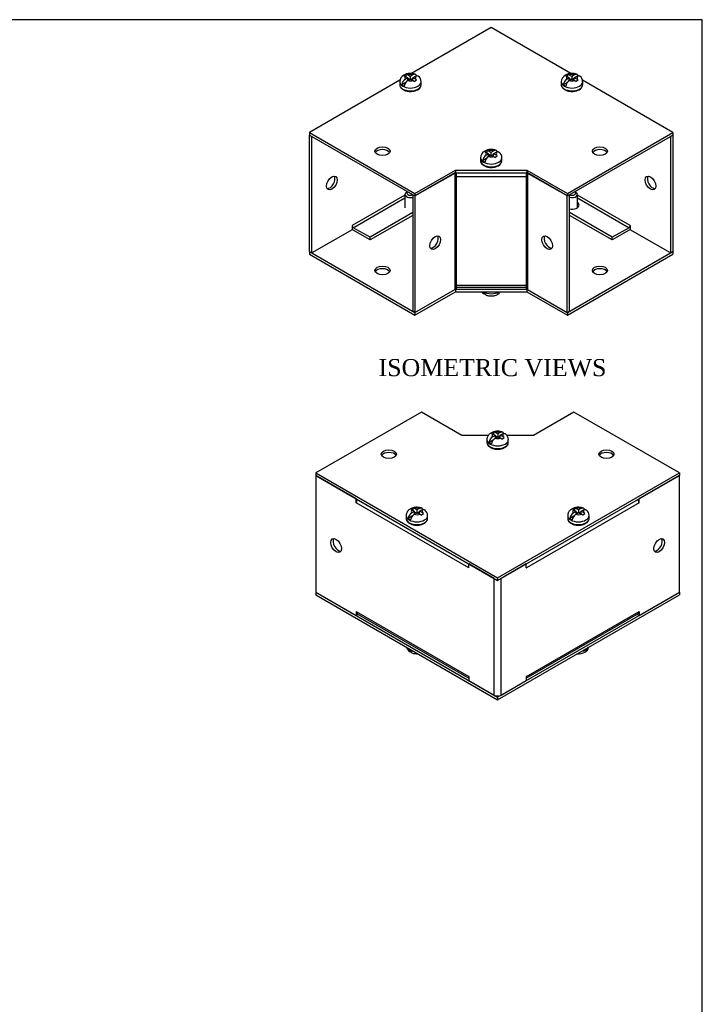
# Model space of a CAD drawing. Header units: inches. Extents: x 0.1 to 47.9, y -0.3 to 31.9.
# Tile 5 of 5: x 36 to 47.9, y 14.7 to 31.9. Entities that reach past the tile are written whole.
import ezdxf
from ezdxf.enums import TextEntityAlignment as Align

# ---------------------------------------------------------------- set-up
doc = ezdxf.new("R2010")
doc.units = ezdxf.units.IN
doc.header["$MEASUREMENT"] = 0
for name, color, linetype in [('COM55548-1', 7, 'Continuous'), ('COM55549-1', 7, 'Continuous'), ('COM55550-1', 7, 'Continuous'), ('Default', 7, 'Continuous'), ('SCS19491', 7, 'Continuous')]:
    doc.layers.add(name, color=color, linetype=linetype)
doc.styles.add('SEACAD_Times_New_Roman', font='times.ttf')

# ---------------------------------------------------------------- blocks, each defined once
blk = doc.blocks.new('SE5')
at = {"layer": 'COM55548-1', "color": 7, "linetype": 'Continuous'}
for p, q in [((44.207, 31.766), (42.812, 30.961)), ((45.603, 30.96), (44.207, 31.766)), ((42.609, 30.844), (41.025, 29.929)), ((47.389, 29.929), (45.805, 30.844)), ((41.025, 29.929), (42.873, 28.862)), ((41.025, 29.929), (41.025, 29.883)), ((41.025, 29.883), (42.873, 28.816)), ((45.541, 28.862), (47.389, 29.929)), ((45.541, 28.816), (47.389, 29.883)), ((47.389, 29.929), (47.389, 29.883)), ((42.873, 28.862), (43.58, 29.27)), ((42.873, 28.816), (43.58, 29.224)), ((43.58, 29.27), (44.833, 29.27)), ((43.58, 29.27), (43.58, 29.224)), ((43.58, 29.224), (44.833, 29.224)), ((44.833, 29.27), (45.541, 28.862)), ((44.833, 29.27), (44.833, 29.224)), ((44.833, 29.224), (45.541, 28.816)), ((42.873, 28.862), (42.873, 28.816)), ((45.541, 28.862), (45.541, 28.816)), ((41.025, 27.842), (42.873, 26.774)), ((41.025, 27.842), (41.025, 27.795)), ((41.025, 27.795), (42.873, 26.728)), ((45.541, 26.774), (47.389, 27.842)), ((45.541, 26.728), (47.389, 27.795)), ((47.389, 27.842), (47.389, 27.795)), ((42.873, 26.774), (43.573, 27.178)), ((42.873, 26.728), (43.58, 27.136)), ((43.58, 27.181), (43.58, 27.136)), ((43.58, 27.136), (44.833, 27.136)), ((43.587, 27.183), (44.827, 27.183)), ((44.833, 27.181), (44.833, 27.136)), ((44.833, 27.136), (45.541, 26.728)), ((42.873, 26.774), (42.873, 26.728)), ((45.541, 26.774), (45.541, 26.774)), ((45.541, 26.774), (45.541, 26.728))]:
    blk.add_line(p, q, dxfattribs=at)
for centre in [(42.303, 29.6), (46.111, 29.6), (42.303, 27.512), (46.111, 27.512)]:
    blk.add_ellipse(centre, major_axis=(0.133, 0), ratio=0.57735, dxfattribs=at)
for centre, major_axis, start_param, end_param in [((42.303, 29.553), (0.133, 0), 0.307887, 2.833706), ((46.111, 29.553), (0.133, 0), 0.307887, 2.833706), ((45.621, 28.658), (0.125, 0), 4.383168, 6.283185), ((45.621, 28.658), (0.125, 0), 0, 0.707483), ((42.303, 27.466), (0.133, 0), 0.307887, 2.833706), ((46.111, 27.466), (0.133, 0), 0.307887, 2.833706)]:
    blk.add_ellipse(centre, major_axis=major_axis, ratio=0.57735, start_param=start_param, end_param=end_param, dxfattribs=at)
at = {"layer": 'COM55549-1', "color": 7, "linetype": 'Continuous'}
for p, q in [((43.573, 29.219), (42.873, 28.816)), ((43.573, 29.219), (43.573, 27.178)), ((43.593, 29.224), (43.593, 29.154)), ((43.593, 29.154), (43.593, 29.224)), ((43.593, 29.154), (43.593, 29.154)), ((43.593, 29.154), (43.593, 27.253)), ((44.821, 29.154), (43.593, 29.154)), ((44.821, 29.224), (44.821, 29.154)), ((44.821, 29.224), (44.821, 29.154)), ((44.821, 29.154), (44.821, 27.253)), ((44.821, 29.154), (44.821, 29.154)), ((45.54, 28.816), (44.841, 29.219)), ((44.841, 29.219), (44.841, 27.178)), ((42.833, 28.839), (42.833, 26.798)), ((42.873, 28.816), (42.833, 28.839)), ((42.873, 28.816), (42.873, 26.774)), ((45.54, 28.816), (45.541, 28.816)), ((45.54, 26.774), (45.54, 28.816)), ((45.581, 26.798), (45.581, 28.839)), ((43.593, 27.253), (43.593, 27.183)), ((43.593, 27.253), (43.593, 27.253)), ((43.593, 27.217), (43.593, 27.253)), ((43.593, 27.253), (44.821, 27.253)), ((44.821, 27.253), (44.821, 27.253)), ((44.821, 27.253), (44.821, 27.183)), ((44.821, 27.253), (44.821, 27.217)), ((42.873, 26.774), (43.573, 27.178)), ((43.593, 27.217), (44.821, 27.217)), ((44.841, 27.178), (45.54, 26.774)), ((42.873, 26.774), (42.833, 26.798)), ((45.54, 26.774), (45.581, 26.798))]:
    blk.add_line(p, q, dxfattribs=at)
for centre, major_axis, start_param, end_param in [((43.593, 29.208), (-0.029, 0), 4.712389, 5.497787), ((44.821, 29.208), (0.029, 0), 0.785398, 1.570796), ((43.187, 28.022), (0.066, 0.115), 3.44948, 5.975298), ((45.227, 28.022), (0.067, -0.115), 3.44948, 5.975298), ((43.593, 27.166), (-0.029, 0), 4.712389, 5.497787), ((44.821, 27.166), (-0.029, 0), 3.926991, 4.712389)]:
    blk.add_ellipse(centre, major_axis=major_axis, ratio=0.57735, start_param=start_param, end_param=end_param, dxfattribs=at)
for centre, major_axis in [((43.227, 27.999), (-0.066, -0.115)), ((45.187, 27.999), (-0.066, 0.115))]:
    blk.add_ellipse(centre, major_axis=major_axis, ratio=0.57735, dxfattribs=at)
at = {"layer": 'COM55550-1', "color": 7, "linetype": 'Continuous'}
for p, q in [((41.025, 29.883), (41.065, 29.859)), ((41.025, 27.842), (41.025, 29.883)), ((41.065, 27.818), (41.065, 29.859)), ((47.389, 29.883), (47.349, 29.859)), ((47.349, 29.859), (47.349, 27.818)), ((47.389, 29.883), (47.389, 27.842)), ((42.698, 28.831), (41.772, 28.297)), ((46.642, 28.297), (45.716, 28.831)), ((41.793, 28.261), (42.698, 28.784)), ((45.716, 28.784), (46.621, 28.261)), ((42.833, 28.524), (42.086, 28.092)), ((42.833, 28.477), (42.086, 28.046)), ((46.328, 28.092), (45.581, 28.524)), ((46.328, 28.046), (45.581, 28.477)), ((41.772, 28.297), (41.772, 28.297)), ((41.772, 28.297), (41.772, 28.226)), ((46.642, 28.297), (46.642, 28.226)), ((46.642, 28.297), (46.642, 28.297)), ((41.772, 28.226), (41.065, 27.818)), ((42.086, 28.092), (41.793, 28.261)), ((42.086, 28.046), (41.793, 28.215)), ((46.621, 28.261), (46.328, 28.092)), ((46.621, 28.215), (46.328, 28.046)), ((47.349, 27.818), (46.642, 28.226)), ((42.086, 28.046), (42.086, 28.092)), ((46.328, 28.046), (46.328, 28.092)), ((41.025, 27.842), (41.065, 27.818)), ((47.389, 27.842), (47.349, 27.818))]:
    blk.add_line(p, q, dxfattribs=at)
for centre, major_axis in [((41.419, 29.043), (0.066, 0.115)), ((46.995, 29.043), (0.067, -0.115))]:
    blk.add_ellipse(centre, major_axis=major_axis, ratio=0.57735, dxfattribs=at)
for centre, major_axis, start_param, end_param in [((41.379, 29.066), (0.067, 0.115), 3.44948, 5.975298), ((47.035, 29.066), (0.067, -0.115), 3.44948, 5.975298), ((41.793, 28.285), (-0.0145, 0.0251), 0.785398, 2.356194), ((46.621, 28.285), (-0.0145, -0.0251), 0.785398, 2.356194), ((41.793, 28.285), (-0.043, 0.0745), 2.011271, 2.356194), ((46.621, 28.285), (-0.043, -0.0745), 0.785398, 1.130322)]:
    blk.add_ellipse(centre, major_axis=major_axis, ratio=0.57735, start_param=start_param, end_param=end_param, dxfattribs=at)
at = {"layer": 'SCS19491', "color": 7, "linetype": 'Continuous'}
for p, q in [((42.719, 30.944), (42.679, 30.918)), ((42.679, 30.918), (42.702, 30.91)), ((42.702, 30.91), (42.746, 30.886)), ((42.746, 30.886), (42.706, 30.863)), ((42.719, 30.9), (42.719, 30.944)), ((42.789, 30.911), (42.741, 30.936)), ((42.746, 30.837), (42.746, 30.886)), ((42.778, 30.855), (42.746, 30.872)), ((42.837, 30.939), (42.789, 30.911)), ((42.789, 30.911), (42.789, 30.862)), ((42.833, 30.875), (42.801, 30.857)), ((42.833, 30.887), (42.88, 30.914)), ((42.879, 30.862), (42.833, 30.887)), ((42.833, 30.84), (42.833, 30.887)), ((45.548, 30.944), (45.507, 30.918)), ((45.507, 30.918), (45.531, 30.91)), ((45.531, 30.91), (45.575, 30.886)), ((45.575, 30.886), (45.534, 30.863)), ((45.548, 30.9), (45.548, 30.944)), ((45.617, 30.911), (45.569, 30.936)), ((45.575, 30.837), (45.575, 30.886)), ((45.606, 30.855), (45.575, 30.872)), ((45.666, 30.939), (45.617, 30.911)), ((45.617, 30.911), (45.617, 30.862)), ((45.661, 30.875), (45.63, 30.857)), ((45.661, 30.887), (45.708, 30.914)), ((45.707, 30.862), (45.661, 30.887)), ((45.661, 30.84), (45.661, 30.887)), ((42.605, 30.815), (42.605, 30.766)), ((42.713, 30.806), (42.642, 30.765)), ((42.748, 30.839), (42.79, 30.863)), ((42.79, 30.863), (42.836, 30.838)), ((42.858, 30.823), (42.898, 30.849)), ((42.898, 30.849), (42.879, 30.862)), ((42.98, 30.766), (42.98, 30.815)), ((45.434, 30.815), (45.434, 30.766)), ((45.541, 30.806), (45.47, 30.765)), ((45.577, 30.839), (45.619, 30.863)), ((45.619, 30.863), (45.665, 30.838)), ((45.686, 30.823), (45.727, 30.849)), ((45.727, 30.849), (45.707, 30.862)), ((45.809, 30.766), (45.809, 30.815)), ((44.134, 29.613), (44.093, 29.587)), ((44.093, 29.587), (44.116, 29.579)), ((44.116, 29.579), (44.16, 29.555)), ((44.16, 29.555), (44.12, 29.532)), ((44.134, 29.569), (44.134, 29.613)), ((44.203, 29.58), (44.155, 29.605)), ((44.16, 29.506), (44.16, 29.555)), ((44.192, 29.524), (44.16, 29.541)), ((44.163, 29.507), (44.204, 29.532)), ((44.251, 29.608), (44.203, 29.58)), ((44.203, 29.58), (44.203, 29.531)), ((44.204, 29.532), (44.25, 29.507)), ((44.247, 29.544), (44.215, 29.526)), ((44.247, 29.556), (44.294, 29.583)), ((44.293, 29.531), (44.247, 29.556)), ((44.247, 29.509), (44.247, 29.556)), ((44.272, 29.492), (44.313, 29.518)), ((44.313, 29.518), (44.293, 29.531)), ((44.019, 29.484), (44.019, 29.435)), ((44.127, 29.475), (44.056, 29.434)), ((44.394, 29.435), (44.394, 29.484)), ((42.698, 28.842), (42.698, 28.611)), ((42.743, 28.891), (42.726, 28.881)), ((45.688, 28.881), (45.671, 28.891)), ((45.716, 28.611), (45.716, 28.842))]:
    blk.add_line(p, q, dxfattribs=at)
for centre, radius, start, end in [((42.742, 30.812), 0.136, 117.4618, 178.5618), ((42.793, 30.72), 0.242, 69.0709, 118.1484), ((42.706, 30.873), 0.0717, 61.1579, 79.3273), ((42.852, 30.815), 0.128, 0.0032, 52.0065), ((45.57, 30.812), 0.136, 117.4618, 178.5618), ((45.621, 30.72), 0.242, 69.0709, 118.1484), ((45.535, 30.873), 0.0717, 61.1579, 79.3273), ((45.68, 30.815), 0.128, 0.0032, 52.0065), ((42.783, 30.742), 0.144, 122.6431, 170.9725), ((42.826, 30.718), 0.144, 122.6435, 170.9722), ((42.782, 30.738), 0.114, 48.339, 61.6041), ((42.876, 30.773), 0.105, 295.1202, 355.3392), ((45.612, 30.742), 0.144, 122.6431, 170.9725), ((45.654, 30.718), 0.144, 122.6435, 170.9722), ((45.61, 30.738), 0.114, 48.339, 61.6041), ((45.704, 30.773), 0.105, 295.1202, 355.3392), ((44.156, 29.481), 0.136, 117.4618, 178.5618), ((44.198, 29.411), 0.144, 122.6431, 170.9725), ((44.207, 29.389), 0.242, 69.0709, 118.1484), ((44.24, 29.387), 0.144, 122.6435, 170.9722), ((44.12, 29.542), 0.0717, 61.1579, 79.3273), ((44.196, 29.407), 0.114, 48.339, 61.6041), ((44.266, 29.484), 0.128, 0.0032, 52.0065), ((44.29, 29.442), 0.105, 295.1202, 355.3392), ((44.149, 27.212), 0.129, 216.1497, 231.9928)]:
    blk.add_arc(centre, radius, start, end, dxfattribs=at)
for centre, major_axis, start_param, end_param in [((42.793, 30.889), (0.0975, 0), 2.760151, 3.614224), ((42.793, 30.889), (0.0975, 0), 1.098165, 2.133766), ((42.793, 30.889), (-0.0975, 0), 2.657556, 3.614224), ((45.621, 30.889), (0.0975, 0), 2.760151, 3.614224), ((45.621, 30.889), (0.0975, 0), 1.098165, 2.133766), ((45.621, 30.889), (-0.0975, 0), 2.657556, 3.614224), ((42.793, 30.815), (0.187, 0), 3.141163, 6.282662), ((42.793, 30.766), (-0.187, 0), 0, 3.128715), ((42.793, 30.827), (-0.186, 0), 0.623612, 0.947184), ((42.793, 30.889), (-0.0975, 0), 1.098165, 2.03117), ((42.793, 30.766), (-0.187, 0), 3.128715, 3.141593), ((45.621, 30.815), (0.187, 0), 3.141163, 6.282662), ((45.621, 30.766), (-0.187, 0), 0, 3.128715), ((45.621, 30.827), (-0.186, 0), 0.623612, 0.947184), ((45.621, 30.889), (-0.0975, 0), 1.098165, 2.03117), ((45.621, 30.766), (-0.187, 0), 3.128715, 3.141593), ((44.207, 29.558), (0.0975, 0), 2.760151, 3.614224), ((44.207, 29.558), (0.0975, 0), 1.098165, 2.133766), ((44.207, 29.558), (-0.0975, 0), 1.098165, 2.03117), ((44.207, 29.558), (-0.0975, 0), 2.657556, 3.614224), ((44.207, 29.484), (0.187, 0), 3.141163, 6.282662), ((44.207, 29.435), (-0.187, 0), 0, 3.128715), ((44.207, 29.496), (-0.186, 0), 0.623612, 0.947184), ((44.207, 29.435), (-0.187, 0), 3.128715, 3.141593), ((42.793, 28.842), (-0.095, 0), 5.497787, 6.283185), ((42.793, 28.842), (-0.095, 0), 0, 2.008945), ((42.793, 28.867), (0.065, 0), 2.440911, 5.381231), ((45.621, 28.842), (-0.095, 0), 1.131389, 3.926991), ((45.621, 28.867), (0.065, 0), 4.041423, 6.283185), ((45.621, 28.867), (0.065, 0), 0, 0.700681), ((44.207, 27.199), (-0.186, 0), 0.623612, 0.947184), ((44.207, 27.211), (-0.187, 0), 0.764565, 2.377028)]:
    blk.add_ellipse(centre, major_axis=major_axis, ratio=0.57735, start_param=start_param, end_param=end_param, dxfattribs=at)
for points, knots in [([(42.9, 30.921), (42.9, 30.923), (42.899, 30.924), (42.897, 30.929), (42.896, 30.932), (42.892, 30.937), (42.89, 30.94), (42.885, 30.943), (42.882, 30.945), (42.876, 30.947), (42.873, 30.948), (42.866, 30.948), (42.863, 30.948), (42.856, 30.947), (42.852, 30.946), (42.845, 30.943), (42.841, 30.941), (42.837, 30.939)], [0.0718773, 0.0718773, 0.0718773, 0.0718773, 0.125, 0.125, 0.25, 0.25, 0.375, 0.375, 0.5, 0.5, 0.625, 0.625, 0.75, 0.75, 0.875, 0.875, 1, 1, 1, 1]), ([(42.88, 30.914), (42.883, 30.916), (42.887, 30.918), (42.895, 30.921), (42.898, 30.922), (42.905, 30.923), (42.909, 30.924), (42.916, 30.923), (42.919, 30.923), (42.924, 30.92), (42.927, 30.919), (42.93, 30.917), (42.93, 30.917), (42.931, 30.916)], [0, 0, 0, 0, 0.125, 0.125, 0.25, 0.25, 0.375, 0.375, 0.5, 0.5, 0.625, 0.625, 0.6404707, 0.6404707, 0.6404707, 0.6404707]), ([(45.729, 30.921), (45.728, 30.923), (45.728, 30.924), (45.726, 30.929), (45.724, 30.932), (45.72, 30.937), (45.718, 30.94), (45.713, 30.943), (45.71, 30.945), (45.705, 30.947), (45.701, 30.948), (45.695, 30.948), (45.691, 30.948), (45.684, 30.947), (45.681, 30.946), (45.673, 30.943), (45.669, 30.941), (45.666, 30.939)], [0.0718773, 0.0718773, 0.0718773, 0.0718773, 0.125, 0.125, 0.25, 0.25, 0.375, 0.375, 0.5, 0.5, 0.625, 0.625, 0.75, 0.75, 0.875, 0.875, 1, 1, 1, 1]), ([(45.708, 30.914), (45.712, 30.916), (45.716, 30.918), (45.723, 30.921), (45.727, 30.922), (45.734, 30.923), (45.737, 30.924), (45.744, 30.923), (45.747, 30.923), (45.753, 30.92), (45.756, 30.919), (45.758, 30.917), (45.759, 30.917), (45.759, 30.916)], [0, 0, 0, 0, 0.125, 0.125, 0.25, 0.25, 0.375, 0.375, 0.5, 0.5, 0.625, 0.625, 0.6404707, 0.6404707, 0.6404707, 0.6404707]), ([(42.606, 30.766), (42.606, 30.765), (42.605, 30.758), (42.608, 30.744), (42.614, 30.728), (42.624, 30.712), (42.638, 30.698), (42.654, 30.685), (42.674, 30.673), (42.696, 30.663), (42.72, 30.656), (42.746, 30.651), (42.772, 30.648), (42.799, 30.647), (42.825, 30.649), (42.852, 30.653), (42.876, 30.659), (42.9, 30.668), (42.913, 30.674), (42.92, 30.678)], [0, 0, 0, 0, 0.016128, 0.072873, 0.129512, 0.187213, 0.246753, 0.308163, 0.370852, 0.434074, 0.497243, 0.560225, 0.62304, 0.685767, 0.748511, 0.811359, 0.874417, 0.9378, 1, 1, 1, 1]), ([(45.434, 30.766), (45.434, 30.765), (45.433, 30.758), (45.436, 30.744), (45.443, 30.728), (45.453, 30.712), (45.466, 30.698), (45.483, 30.685), (45.502, 30.673), (45.524, 30.663), (45.548, 30.656), (45.574, 30.651), (45.6, 30.648), (45.627, 30.647), (45.654, 30.649), (45.68, 30.653), (45.705, 30.659), (45.728, 30.668), (45.741, 30.674), (45.749, 30.678)], [0, 0, 0, 0, 0.016128, 0.072873, 0.129512, 0.187213, 0.246753, 0.308163, 0.370852, 0.434074, 0.497243, 0.560225, 0.62304, 0.685767, 0.748511, 0.811359, 0.874417, 0.9378, 1, 1, 1, 1]), ([(44.314, 29.59), (44.314, 29.592), (44.313, 29.593), (44.312, 29.598), (44.31, 29.601), (44.306, 29.606), (44.304, 29.609), (44.299, 29.612), (44.296, 29.614), (44.29, 29.616), (44.287, 29.617), (44.281, 29.617), (44.277, 29.617), (44.27, 29.616), (44.266, 29.615), (44.259, 29.612), (44.255, 29.61), (44.251, 29.608)], [0.0718773, 0.0718773, 0.0718773, 0.0718773, 0.125, 0.125, 0.25, 0.25, 0.375, 0.375, 0.5, 0.5, 0.625, 0.625, 0.75, 0.75, 0.875, 0.875, 1, 1, 1, 1]), ([(44.294, 29.583), (44.298, 29.585), (44.301, 29.587), (44.309, 29.59), (44.312, 29.591), (44.32, 29.592), (44.323, 29.593), (44.33, 29.592), (44.333, 29.592), (44.339, 29.589), (44.341, 29.588), (44.344, 29.586), (44.344, 29.586), (44.345, 29.585)], [0, 0, 0, 0, 0.125, 0.125, 0.25, 0.25, 0.375, 0.375, 0.5, 0.5, 0.625, 0.625, 0.6404707, 0.6404707, 0.6404707, 0.6404707]), ([(44.02, 29.435), (44.02, 29.434), (44.019, 29.427), (44.022, 29.413), (44.028, 29.397), (44.039, 29.381), (44.052, 29.367), (44.068, 29.354), (44.088, 29.342), (44.11, 29.332), (44.134, 29.325), (44.16, 29.32), (44.186, 29.317), (44.213, 29.316), (44.24, 29.318), (44.266, 29.322), (44.291, 29.328), (44.314, 29.336), (44.327, 29.343), (44.334, 29.347)], [0, 0, 0, 0, 0.016128, 0.072873, 0.129512, 0.187213, 0.246753, 0.308163, 0.370852, 0.434074, 0.497243, 0.560225, 0.62304, 0.685767, 0.748511, 0.811359, 0.874417, 0.9378, 1, 1, 1, 1]), ([(44.056, 27.136), (44.056, 27.132), (44.057, 27.128), (44.06, 27.122), (44.062, 27.119), (44.065, 27.113), (44.068, 27.111), (44.073, 27.107), (44.075, 27.106), (44.081, 27.104), (44.084, 27.103), (44.091, 27.102), (44.094, 27.103), (44.099, 27.103), (44.1, 27.104), (44.101, 27.104)], [0, 0, 0, 0, 0.125, 0.125, 0.25, 0.25, 0.375, 0.375, 0.5, 0.5, 0.625, 0.625, 0.75, 0.75, 0.7800931, 0.7800931, 0.7800931, 0.7800931]), ([(44.12, 27.08), (44.117, 27.081), (44.115, 27.083), (44.11, 27.087), (44.108, 27.089), (44.104, 27.094), (44.102, 27.097), (44.1, 27.104), (44.099, 27.108), (44.098, 27.111)], [0.5084662, 0.5084662, 0.5084662, 0.5084662, 0.625, 0.625, 0.75, 0.75, 0.875, 0.875, 1, 1, 1, 1]), ([(44.12, 27.08), (44.121, 27.08), (44.129, 27.077), (44.147, 27.072), (44.172, 27.067), (44.199, 27.064), (44.226, 27.065), (44.253, 27.068), (44.279, 27.075), (44.304, 27.084), (44.326, 27.096), (44.345, 27.109), (44.359, 27.123), (44.367, 27.132), (44.369, 27.136)], [0, 0, 0, 0, 0.0046733, 0.0772215, 0.1503173, 0.2233974, 0.296636, 0.3705167, 0.4455393, 0.5223212, 0.5927579, 0.6609891, 0.7264663, 0.7651977, 0.7651977, 0.7651977, 0.7651977])]:
    blk.add_open_spline(points, degree=3, knots=knots, dxfattribs=at)
blk = doc.blocks.new('SE6')
at = {"layer": 'COM55548-1', "color": 7, "linetype": 'Continuous'}
for p, q in [((42.986, 25.031), (41.138, 23.964)), ((43.693, 24.623), (42.986, 25.031)), ((45.653, 25.031), (44.946, 24.623)), ((47.502, 23.964), (45.653, 25.031)), ((44.158, 24.623), (43.693, 24.623)), ((44.946, 24.623), (44.482, 24.623)), ((41.138, 23.964), (44.32, 22.127)), ((41.138, 23.964), (41.138, 23.918)), ((41.138, 23.918), (44.32, 22.08)), ((44.32, 22.127), (47.502, 23.964)), ((44.32, 22.08), (47.502, 23.918)), ((47.502, 23.964), (47.502, 23.918)), ((44.32, 22.127), (44.32, 22.08)), ((41.138, 21.876), (44.32, 20.039)), ((41.138, 21.876), (41.138, 21.83)), ((41.138, 21.83), (44.32, 19.993)), ((44.32, 20.039), (47.502, 21.876)), ((44.32, 19.993), (47.502, 21.83)), ((47.502, 21.876), (47.502, 21.83)), ((44.32, 20.039), (44.32, 19.993))]:
    blk.add_line(p, q, dxfattribs=at)
for centre in [(42.416, 24.294), (46.224, 24.294)]:
    blk.add_ellipse(centre, major_axis=(-0.133, 0), ratio=0.57735, dxfattribs=at)
for centre in [(42.416, 24.247), (46.224, 24.247)]:
    blk.add_ellipse(centre, major_axis=(-0.133, 0), ratio=0.57735, start_param=3.44948, end_param=5.975298, dxfattribs=at)
at = {"layer": 'COM55550-1', "color": 7, "linetype": 'Continuous'}
for p, q in [((41.138, 23.918), (41.138, 21.876)), ((41.845, 23.509), (41.138, 23.918)), ((47.502, 23.918), (46.795, 23.509)), ((47.502, 21.876), (47.502, 23.918)), ((41.845, 23.439), (41.845, 23.509)), ((46.795, 23.439), (46.795, 23.509)), ((41.845, 23.439), (41.845, 23.439)), ((41.845, 23.439), (41.845, 23.439)), ((43.817, 22.3), (41.845, 23.439)), ((46.795, 23.439), (44.823, 22.3)), ((46.795, 23.439), (46.795, 23.439)), ((46.795, 23.439), (46.795, 23.439)), ((44.259, 22.116), (43.817, 22.371)), ((43.817, 22.3), (43.817, 22.371)), ((43.817, 22.301), (43.817, 22.3)), ((43.817, 22.3), (43.817, 22.3)), ((44.822, 22.371), (44.381, 22.116)), ((44.822, 22.3), (44.822, 22.371)), ((44.822, 22.301), (44.823, 22.3)), ((44.822, 22.3), (44.823, 22.3)), ((44.259, 20.074), (44.259, 22.116)), ((44.381, 20.074), (44.381, 22.116)), ((41.138, 21.876), (41.845, 21.468)), ((46.795, 21.468), (47.502, 21.876)), ((41.845, 21.538), (41.845, 21.468)), ((41.845, 21.538), (41.845, 21.538)), ((41.845, 21.538), (43.817, 20.4)), ((41.88, 21.489), (41.845, 21.468)), ((41.863, 21.499), (43.817, 20.371)), ((44.822, 20.371), (46.777, 21.499)), ((44.823, 20.4), (46.795, 21.538)), ((46.759, 21.489), (46.795, 21.468)), ((46.795, 21.538), (46.795, 21.538)), ((46.795, 21.538), (46.795, 21.468)), ((43.817, 20.4), (43.817, 20.4)), ((43.817, 20.4), (43.817, 20.329)), ((44.822, 20.4), (44.822, 20.329)), ((44.823, 20.4), (44.822, 20.4)), ((43.817, 20.329), (44.259, 20.074)), ((44.381, 20.074), (44.822, 20.329))]:
    blk.add_line(p, q, dxfattribs=at)
for centre, major_axis, start_param, end_param in [((41.906, 23.474), (-0.043, -0.0745), 4.712389, 5.497787), ((46.734, 23.474), (-0.043, 0.0745), 3.926991, 4.712389), ((41.532, 22.716), (-0.067, 0.115), 0.307887, 2.833706), ((47.108, 22.716), (-0.066, -0.115), 0.307887, 2.833706), ((43.878, 22.336), (0.043, 0.0745), -3.969786, -3.926991), ((44.762, 22.336), (0.043, -0.0745), 0.785398, 0.828194), ((41.906, 21.573), (0.043, 0.0745), 2.356194, 3.141593), ((46.734, 21.573), (-0.043, 0.0745), 3.141593, 3.926991), ((43.878, 20.435), (0.043, 0.0745), -3.926991, -3.884195), ((44.762, 20.435), (-0.043, 0.0745), 3.884195, 3.926991), ((44.32, 20.109), (0.086, 0), 3.926991, 5.497787)]:
    blk.add_ellipse(centre, major_axis=major_axis, ratio=0.57735, start_param=start_param, end_param=end_param, dxfattribs=at)
for centre, major_axis in [((41.491, 22.693), (-0.067, 0.115)), ((47.148, 22.693), (-0.066, -0.115))]:
    blk.add_ellipse(centre, major_axis=major_axis, ratio=0.57735, dxfattribs=at)
at = {"layer": 'SCS19491', "color": 7, "linetype": 'Continuous'}
for p, q in [((44.255, 24.68), (44.214, 24.655)), ((44.255, 24.636), (44.255, 24.68)), ((44.322, 24.648), (44.276, 24.672)), ((44.364, 24.672), (44.322, 24.648)), ((44.132, 24.548), (44.132, 24.499)), ((44.24, 24.539), (44.169, 24.498)), ((44.214, 24.655), (44.233, 24.648)), ((44.233, 24.648), (44.28, 24.623)), ((44.28, 24.623), (44.233, 24.596)), ((44.275, 24.571), (44.324, 24.599)), ((44.28, 24.574), (44.28, 24.623)), ((44.311, 24.592), (44.28, 24.609)), ((44.322, 24.648), (44.322, 24.599)), ((44.324, 24.599), (44.372, 24.574)), ((44.366, 24.612), (44.335, 24.594)), ((44.366, 24.624), (44.407, 24.647)), ((44.41, 24.601), (44.366, 24.624)), ((44.366, 24.577), (44.366, 24.624)), ((44.393, 24.559), (44.434, 24.584)), ((44.434, 24.584), (44.41, 24.601)), ((44.507, 24.499), (44.507, 24.548)), ((42.841, 23.349), (42.8, 23.324)), ((42.8, 23.324), (42.819, 23.317)), ((42.819, 23.317), (42.866, 23.292)), ((42.866, 23.292), (42.819, 23.265)), ((42.841, 23.305), (42.841, 23.349)), ((42.908, 23.316), (42.862, 23.341)), ((42.866, 23.243), (42.866, 23.292)), ((42.95, 23.341), (42.908, 23.316)), ((42.908, 23.316), (42.908, 23.267)), ((42.952, 23.293), (42.992, 23.316)), ((42.996, 23.27), (42.952, 23.293)), ((42.952, 23.246), (42.952, 23.293)), ((45.669, 23.349), (45.628, 23.324)), ((45.628, 23.324), (45.648, 23.317)), ((45.694, 23.292), (45.647, 23.265)), ((45.648, 23.317), (45.694, 23.292)), ((45.669, 23.305), (45.669, 23.349)), ((45.737, 23.316), (45.691, 23.341)), ((45.694, 23.243), (45.694, 23.292)), ((45.778, 23.341), (45.737, 23.316)), ((45.737, 23.316), (45.737, 23.267)), ((45.781, 23.293), (45.821, 23.316)), ((45.824, 23.27), (45.781, 23.293)), ((45.781, 23.246), (45.781, 23.293)), ((42.718, 23.217), (42.718, 23.168)), ((42.826, 23.208), (42.754, 23.166)), ((42.861, 23.24), (42.91, 23.268)), ((42.897, 23.261), (42.866, 23.278)), ((42.91, 23.268), (42.958, 23.243)), ((42.952, 23.281), (42.921, 23.263)), ((42.979, 23.228), (43.02, 23.253)), ((43.02, 23.253), (42.996, 23.27)), ((43.093, 23.168), (43.093, 23.217)), ((45.546, 23.217), (45.546, 23.168)), ((45.654, 23.208), (45.583, 23.166)), ((45.69, 23.24), (45.738, 23.268)), ((45.726, 23.261), (45.694, 23.278)), ((45.738, 23.268), (45.786, 23.243)), ((45.781, 23.281), (45.749, 23.263)), ((45.807, 23.228), (45.848, 23.253)), ((45.848, 23.253), (45.824, 23.27)), ((45.921, 23.168), (45.921, 23.217))]:
    blk.add_line(p, q, dxfattribs=at)
for centre, radius, start, end in [((44.24, 24.606), 0.0757, 61.1704, 78.6217), ((44.31, 24.475), 0.144, 122.6431, 170.9725), ((44.353, 24.45), 0.144, 122.6435, 170.9722), ((44.32, 24.477), 0.11, 47.8747, 61.5442), ((44.378, 24.547), 0.13, 0.4992, 52.0024), ((42.826, 23.275), 0.0757, 61.1704, 78.6217), ((42.963, 23.216), 0.13, 0.4992, 52.0024), ((45.654, 23.275), 0.0757, 61.1704, 78.6217), ((45.792, 23.216), 0.13, 0.4992, 52.0024), ((42.896, 23.144), 0.144, 122.6431, 170.9725), ((42.939, 23.119), 0.144, 122.6435, 170.9722), ((42.905, 23.146), 0.11, 47.8747, 61.5442), ((45.725, 23.144), 0.144, 122.6431, 170.9725), ((45.767, 23.119), 0.144, 122.6435, 170.9722), ((45.734, 23.146), 0.11, 47.8747, 61.5442), ((42.847, 20.944), 0.128, 192.9787, 231.9933), ((45.785, 20.947), 0.136, 297.4601, 346.4591), ((42.905, 21.039), 0.242, 249.0784, 274.3978), ((45.734, 21.039), 0.242, 265.5744, 298.1485)]:
    blk.add_arc(centre, radius, start, end, dxfattribs=at)
for centre, major_axis, start_param, end_param in [((44.32, 24.622), (0.0975, 0), 1.098165, 2.03117), ((44.32, 24.548), (-0.187, 0), 6.282662, 6.283185), ((44.32, 24.548), (-0.187, 0), 0, 3.141163), ((44.32, 24.499), (0.187, 0), 3.128715, 3.141593), ((44.32, 24.499), (0.187, 0), 3.141593, 6.283185), ((44.32, 24.56), (-0.186, 0), 0.623612, 0.947184), ((44.32, 24.622), (0.0975, 0), 2.657556, 3.614224), ((44.32, 24.622), (-0.0975, 0), 1.098165, 2.133766), ((44.32, 24.622), (-0.0975, 0), 2.760151, 3.614224), ((42.906, 23.29), (0.0975, 0), 2.657556, 3.614224), ((42.906, 23.29), (0.0975, 0), 1.098165, 2.03117), ((42.906, 23.29), (-0.0975, 0), 2.760151, 3.614224), ((45.734, 23.29), (0.0975, 0), 2.657556, 3.614224), ((45.734, 23.29), (0.0975, 0), 1.098165, 2.03117), ((45.734, 23.29), (-0.0975, 0), 2.760151, 3.614224), ((42.906, 23.217), (-0.187, 0), 6.282662, 6.283185), ((42.906, 23.217), (-0.187, 0), 0, 3.141163), ((42.906, 23.168), (0.187, 0), 3.128715, 3.141593), ((42.906, 23.168), (0.187, 0), 3.141593, 6.283185), ((42.906, 23.229), (-0.186, 0), 0.623612, 0.947184), ((42.906, 23.29), (-0.0975, 0), 1.098165, 2.133766), ((45.734, 23.217), (-0.187, 0), 6.282662, 6.283185), ((45.734, 23.217), (-0.187, 0), 0, 3.141163), ((45.734, 23.168), (0.187, 0), 3.128715, 3.141593), ((45.734, 23.168), (0.187, 0), 3.141593, 6.283185), ((45.734, 23.229), (-0.186, 0), 0.623612, 0.947184), ((45.734, 23.29), (-0.0975, 0), 1.098165, 2.133766), ((42.906, 20.944), (0.187, 0), 3.432057, 4.421925), ((42.906, 20.932), (-0.186, 0), 0.623612, 0.947184), ((45.734, 20.944), (0.187, 0), 5.002853, 5.992721)]:
    blk.add_ellipse(centre, major_axis=major_axis, ratio=0.57735, start_param=start_param, end_param=end_param, dxfattribs=at)
for points, knots in [([(44.407, 24.679), (44.406, 24.679), (44.398, 24.682), (44.38, 24.687), (44.355, 24.693), (44.328, 24.695), (44.301, 24.694), (44.274, 24.691), (44.247, 24.684), (44.223, 24.675), (44.201, 24.663), (44.182, 24.65), (44.166, 24.634), (44.152, 24.617), (44.142, 24.598), (44.135, 24.578), (44.132, 24.561), (44.133, 24.551), (44.133, 24.548)], [0, 0, 0, 0, 0.004646, 0.07722, 0.150343, 0.22345, 0.296715, 0.370623, 0.445673, 0.522483, 0.592946, 0.661202, 0.726703, 0.789801, 0.851156, 0.911407, 0.977173, 1, 1, 1, 1]), ([(44.427, 24.654), (44.427, 24.656), (44.426, 24.657), (44.424, 24.662), (44.423, 24.665), (44.419, 24.67), (44.417, 24.673), (44.412, 24.676), (44.409, 24.678), (44.403, 24.68), (44.4, 24.681), (44.393, 24.681), (44.39, 24.681), (44.383, 24.68), (44.379, 24.679), (44.372, 24.676), (44.368, 24.674), (44.364, 24.672)], [0.0718773, 0.0718773, 0.0718773, 0.0718773, 0.125, 0.125, 0.25, 0.25, 0.375, 0.375, 0.5, 0.5, 0.625, 0.625, 0.75, 0.75, 0.875, 0.875, 1, 1, 1, 1]), ([(44.133, 24.501), (44.132, 24.5), (44.132, 24.494), (44.134, 24.481), (44.139, 24.465), (44.149, 24.449), (44.161, 24.434), (44.177, 24.421), (44.196, 24.409), (44.217, 24.399), (44.241, 24.39), (44.266, 24.385), (44.292, 24.381), (44.319, 24.38), (44.346, 24.381), (44.372, 24.384), (44.397, 24.39), (44.421, 24.398), (44.443, 24.408), (44.463, 24.42), (44.479, 24.435), (44.492, 24.451), (44.502, 24.468), (44.507, 24.484), (44.507, 24.494), (44.507, 24.499)], [0, 0, 0, 0, 0.005228, 0.047464, 0.089447, 0.132008, 0.175838, 0.221104, 0.267454, 0.314326, 0.361239, 0.408024, 0.454674, 0.501243, 0.547804, 0.594427, 0.641185, 0.688165, 0.735439, 0.783034, 0.830803, 0.878201, 0.924464, 0.969015, 1, 1, 1, 1]), ([(44.407, 24.647), (44.41, 24.649), (44.414, 24.651), (44.422, 24.654), (44.425, 24.655), (44.432, 24.656), (44.436, 24.657), (44.443, 24.656), (44.446, 24.655), (44.451, 24.653), (44.454, 24.652), (44.457, 24.65), (44.457, 24.649), (44.458, 24.649)], [0, 0, 0, 0, 0.125, 0.125, 0.25, 0.25, 0.375, 0.375, 0.5, 0.5, 0.625, 0.625, 0.6403868, 0.6403868, 0.6403868, 0.6403868]), ([(42.992, 23.348), (42.992, 23.348), (42.984, 23.351), (42.966, 23.356), (42.94, 23.361), (42.913, 23.364), (42.886, 23.363), (42.86, 23.36), (42.833, 23.353), (42.809, 23.344), (42.786, 23.332), (42.767, 23.319), (42.751, 23.303), (42.738, 23.286), (42.728, 23.267), (42.721, 23.247), (42.718, 23.23), (42.718, 23.22), (42.719, 23.217)], [0, 0, 0, 0, 0.004646, 0.07722, 0.150343, 0.22345, 0.296715, 0.370623, 0.445673, 0.522483, 0.592946, 0.661202, 0.726703, 0.789801, 0.851156, 0.911407, 0.977173, 1, 1, 1, 1]), ([(43.013, 23.323), (43.012, 23.325), (43.012, 23.326), (43.01, 23.331), (43.009, 23.334), (43.005, 23.339), (43.002, 23.342), (42.998, 23.345), (42.995, 23.347), (42.989, 23.349), (42.986, 23.35), (42.979, 23.35), (42.976, 23.35), (42.969, 23.349), (42.965, 23.347), (42.958, 23.345), (42.954, 23.343), (42.95, 23.341)], [0.0718773, 0.0718773, 0.0718773, 0.0718773, 0.125, 0.125, 0.25, 0.25, 0.375, 0.375, 0.5, 0.5, 0.625, 0.625, 0.75, 0.75, 0.875, 0.875, 1, 1, 1, 1]), ([(42.992, 23.316), (42.996, 23.318), (43, 23.32), (43.007, 23.323), (43.011, 23.324), (43.018, 23.325), (43.022, 23.326), (43.028, 23.325), (43.031, 23.324), (43.037, 23.322), (43.04, 23.321), (43.043, 23.319), (43.043, 23.318), (43.043, 23.318)], [0, 0, 0, 0, 0.125, 0.125, 0.25, 0.25, 0.375, 0.375, 0.5, 0.5, 0.625, 0.625, 0.6403868, 0.6403868, 0.6403868, 0.6403868]), ([(45.821, 23.348), (45.82, 23.348), (45.812, 23.351), (45.794, 23.356), (45.769, 23.361), (45.742, 23.364), (45.715, 23.363), (45.688, 23.36), (45.662, 23.353), (45.637, 23.344), (45.615, 23.332), (45.596, 23.319), (45.58, 23.303), (45.567, 23.286), (45.557, 23.267), (45.55, 23.247), (45.546, 23.23), (45.547, 23.22), (45.547, 23.217)], [0, 0, 0, 0, 0.004646, 0.07722, 0.150343, 0.22345, 0.296715, 0.370623, 0.445673, 0.522483, 0.592946, 0.661202, 0.726703, 0.789801, 0.851156, 0.911407, 0.977173, 1, 1, 1, 1]), ([(45.841, 23.323), (45.841, 23.325), (45.84, 23.326), (45.839, 23.331), (45.837, 23.334), (45.833, 23.339), (45.831, 23.342), (45.826, 23.345), (45.823, 23.347), (45.817, 23.349), (45.814, 23.35), (45.808, 23.35), (45.804, 23.35), (45.797, 23.349), (45.793, 23.347), (45.786, 23.345), (45.782, 23.343), (45.778, 23.341)], [0.0718773, 0.0718773, 0.0718773, 0.0718773, 0.125, 0.125, 0.25, 0.25, 0.375, 0.375, 0.5, 0.5, 0.625, 0.625, 0.75, 0.75, 0.875, 0.875, 1, 1, 1, 1]), ([(45.821, 23.316), (45.825, 23.318), (45.828, 23.32), (45.836, 23.323), (45.84, 23.324), (45.847, 23.325), (45.85, 23.326), (45.857, 23.325), (45.86, 23.324), (45.866, 23.322), (45.868, 23.321), (45.871, 23.319), (45.871, 23.318), (45.872, 23.318)], [0, 0, 0, 0, 0.125, 0.125, 0.25, 0.25, 0.375, 0.375, 0.5, 0.5, 0.625, 0.625, 0.6403868, 0.6403868, 0.6403868, 0.6403868]), ([(42.718, 23.17), (42.718, 23.169), (42.717, 23.163), (42.72, 23.15), (42.725, 23.134), (42.734, 23.118), (42.747, 23.103), (42.763, 23.09), (42.782, 23.078), (42.803, 23.067), (42.827, 23.059), (42.852, 23.054), (42.878, 23.05), (42.905, 23.049), (42.932, 23.05), (42.958, 23.053), (42.983, 23.059), (43.007, 23.067), (43.029, 23.077), (43.048, 23.089), (43.065, 23.104), (43.078, 23.12), (43.087, 23.137), (43.092, 23.153), (43.093, 23.163), (43.093, 23.168)], [0, 0, 0, 0, 0.005228, 0.047464, 0.089447, 0.132008, 0.175838, 0.221104, 0.267454, 0.314326, 0.361239, 0.408024, 0.454674, 0.501243, 0.547804, 0.594427, 0.641185, 0.688165, 0.735439, 0.783034, 0.830803, 0.878201, 0.924464, 0.969015, 1, 1, 1, 1]), ([(45.547, 23.17), (45.547, 23.169), (45.546, 23.163), (45.548, 23.15), (45.554, 23.134), (45.563, 23.118), (45.575, 23.103), (45.591, 23.09), (45.61, 23.078), (45.631, 23.067), (45.655, 23.059), (45.68, 23.054), (45.707, 23.05), (45.733, 23.049), (45.76, 23.05), (45.786, 23.053), (45.812, 23.059), (45.835, 23.067), (45.857, 23.077), (45.877, 23.089), (45.893, 23.104), (45.907, 23.12), (45.916, 23.137), (45.921, 23.153), (45.921, 23.163), (45.921, 23.168)], [0, 0, 0, 0, 0.005228, 0.047464, 0.089447, 0.132008, 0.175838, 0.221104, 0.267454, 0.314326, 0.361239, 0.408024, 0.454674, 0.501243, 0.547804, 0.594427, 0.641185, 0.688165, 0.735439, 0.783034, 0.830803, 0.878201, 0.924464, 0.969015, 1, 1, 1, 1]), ([(42.754, 20.869), (42.755, 20.865), (42.756, 20.861), (42.759, 20.854), (42.76, 20.851), (42.764, 20.846), (42.766, 20.844), (42.771, 20.84), (42.774, 20.839), (42.78, 20.836), (42.783, 20.836), (42.789, 20.835), (42.793, 20.836), (42.797, 20.836), (42.798, 20.837), (42.799, 20.837)], [0, 0, 0, 0, 0.125, 0.125, 0.25, 0.25, 0.375, 0.375, 0.5, 0.5, 0.625, 0.625, 0.75, 0.75, 0.7800931, 0.7800931, 0.7800931, 0.7800931]), ([(42.819, 20.813), (42.816, 20.814), (42.813, 20.816), (42.809, 20.819), (42.806, 20.822), (42.803, 20.827), (42.801, 20.83), (42.798, 20.837), (42.797, 20.84), (42.797, 20.844)], [0.5069405, 0.5069405, 0.5069405, 0.5069405, 0.625, 0.625, 0.75, 0.75, 0.875, 0.875, 1, 1, 1, 1])]:
    blk.add_open_spline(points, degree=3, knots=knots, dxfattribs=at)
blk = doc.blocks.new('BORDER')
at = {"layer": 'Default', "color": 7, "linetype": 'Continuous'}
for p, q in [((0, 27.86), (-41.86, 27.86)), ((0, 0), (0, 27.86))]:
    blk.add_line(p, q, dxfattribs=at)

msp = doc.modelspace()

# ---------------------------------------------------------------- block references
at = {"layer": 'Default', "color": 7, "xscale": 1.142, "yscale": 1.142, "zscale": 1.142}
msp.add_blockref('BORDER', (47.903, 0.088), dxfattribs=at)
at = {"layer": 'Default'}
for name in ['SE5', 'SE6']:
    msp.add_blockref(name, (0, 0), dxfattribs=at)

# ---------------------------------------------------------------- texts
at = {"layer": 'Default', "color": 7, "linetype": 'Continuous', "style": 'SEACAD_Times_New_Roman'}
msp.add_text('ISOMETRIC VIEWS', height=0.3, dxfattribs=at).set_placement((42.235, 25.96), align=Align.TOP_LEFT)

doc.saveas('drawing.dxf')
